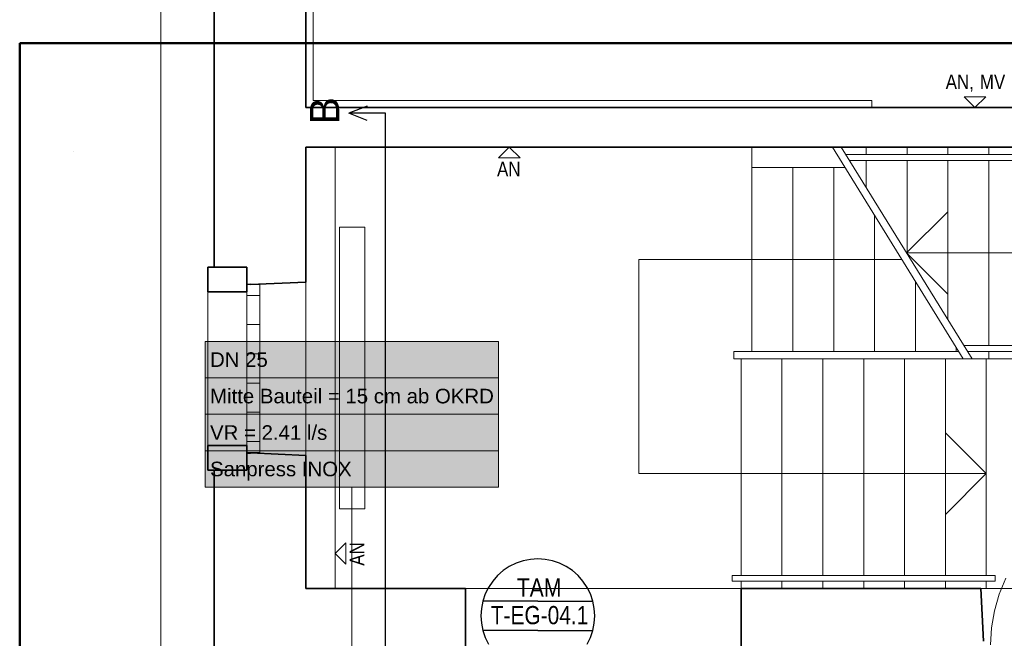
# Model space of a CAD drawing. Extents: x -132 to 668, y -61 to 533.
# Tile 59 of 256: x -3 to 132, y 173 to 258. Entities that reach past the tile are written whole.
import ezdxf
from ezdxf.lldxf.tags import DXFTag

# ---------------------------------------------------------------- set-up
doc = ezdxf.new("R2010")
doc.units = 0
doc.layers.get('0').update_dxf_attribs({"lineweight": 5})
for name, color, linetype, lineweight in [('5_EG-AUSBAU', 7, 'Continuous', 25), ('5_EG-BESTAND', 7, 'Continuous', 25), ('5_EG-HLSE', 7, 'Continuous', 25), ('5_EG-NEU', 7, 'Continuous', 25), ('5_EG-TÜRSTEMPEL', 7, 'Continuous', 25), ('5_EG-WANDFLÄCHENMATERIAL', 7, 'Continuous', 25)]:
    doc.layers.add(name, color=color, linetype=linetype, lineweight=lineweight)
for name, color, linetype, lineweight, true_color in [('S_Kaltwasser_Beschriftung-OG', 7, 'Continuous', 18, 0x005e00), ('X_Geometrie', 3, 'Continuous', 50, 0x00ff00), ('X_Geometrie-A07AMLO61N', 3, 'Continuous', 50, 0x00ff00), ('X_Schnittangaben', 7, 'Continuous', 25, 0xc0c0c0)]:
    doc.layers.add(name, color=color, linetype=linetype, lineweight=lineweight, true_color=true_color)
doc.styles.get("Standard").update_dxf_attribs({"font": 'arial.ttf'})
tags = doc.linetypes.add('PUNKT2_S9', pattern=[0.0005, 0, -0.0005]).pattern_tags.tags
tags[6:7] = [DXFTag(74, 4), DXFTag(75, 0), DXFTag(340, '0'), DXFTag(46, 1.0), DXFTag(50, 0.0), DXFTag(44, 0.0), DXFTag(45, 0.0)]
tags[4:5] = [DXFTag(74, 4), DXFTag(75, 0), DXFTag(340, '0'), DXFTag(46, 1.0), DXFTag(50, 0.0), DXFTag(44, 0.0), DXFTag(45, 0.0)]
tags = doc.linetypes.add('STRICHPUNKT2', pattern=[12.7, 6.35, -3.175, 0, -3.175]).pattern_tags.tags
tags[10:11] = [DXFTag(74, 4), DXFTag(75, 0), DXFTag(340, '0'), DXFTag(46, 0.0), DXFTag(50, 0.0), DXFTag(44, 0.0), DXFTag(45, 0.0)]
tags[8:9] = [DXFTag(74, 4), DXFTag(75, 0), DXFTag(340, '0'), DXFTag(46, 0.0), DXFTag(50, 0.0), DXFTag(44, 0.0), DXFTag(45, 0.0)]
tags[6:7] = [DXFTag(74, 4), DXFTag(75, 0), DXFTag(340, '0'), DXFTag(46, 0.0), DXFTag(50, 0.0), DXFTag(44, 0.0), DXFTag(45, 0.0)]
tags[4:5] = [DXFTag(74, 4), DXFTag(75, 0), DXFTag(340, '0'), DXFTag(46, 0.0), DXFTag(50, 0.0), DXFTag(44, 0.0), DXFTag(45, 0.0)]
tags = doc.linetypes.add('VERDECKT2_S2', pattern=[0.0027, 0.002, -0.0007]).pattern_tags.tags
tags[6:7] = [DXFTag(74, 4), DXFTag(75, 0), DXFTag(340, '0'), DXFTag(46, 1.0), DXFTag(50, 0.0), DXFTag(44, 0.0), DXFTag(45, 0.0)]
tags[4:5] = [DXFTag(74, 4), DXFTag(75, 0), DXFTag(340, '0'), DXFTag(46, 1.0), DXFTag(50, 0.0), DXFTag(44, 0.0), DXFTag(45, 0.0)]

# ---------------------------------------------------------------- blocks, each defined once
blk = doc.blocks.new('Schnitt-A07AMLO41N', base_point=(37.22, 107.28))
at = {"color": 0, "lineweight": -2}
for p in [(45.06, 246.32), (45.06, 244.32), (47.56, 245.32)]:
    blk.add_line(p, (42.56, 245.32), dxfattribs=at)
at = {"color": 0, "linetype": 'ByBlock', "lineweight": -2, "ltscale": 0.25}
blk.add_line((47.56, 108.79), (47.56, 245.32), dxfattribs=at)
at = {"color": 0, "linetype": 'ByBlock', "lineweight": -2, "ltscale": 0.25, "insert": (37.22, 243.81), "char_height": 4, "attachment_point": 1, "rotation": 90}
blk.add_mtext('{\\fArial;B}', dxfattribs=at)
blk = doc.blocks.new('Referenz-A07AMLO71N', base_point=(-89.16, -60.05))
at = {"layer": '5_EG-AUSBAU', "color": 0, "lineweight": 13}
for p, q in [((37.64, 247.1), (37.64, 385)), ((114.2, 247.1), (37.64, 247.1)), ((114.2, 247.1), (114.2, 246.1)), ((110.64, 239.67), (143.44, 239.67)), ((111.13, 238.87), (143.44, 238.87)), ((143.44, 213.47), (126.83, 213.47)), ((95.29, 212.67), (126.11, 212.67)), ((95.29, 212.67), (95.29, 211.67)), ((143.44, 212.67), (127.33, 212.67)), ((126.73, 211.67), (95.29, 211.67)), ((127.94, 211.67), (141.44, 211.67)), ((95.09, 181.95), (131.09, 181.95)), ((95.09, 181.95), (95.09, 181.15)), ((95.09, 181.15), (131.09, 181.15)), ((131.09, 181.95), (131.09, 181.15))]:
    blk.add_line(p, q, dxfattribs=at)
at = {"layer": '5_EG-BESTAND', "color": 0, "linetype": 'PUNKT2_S9', "lineweight": 13, "ltscale": 0.13}
for p, q in [((16.8, 160.6), (16.8, 406.53)), ((96.3, 180.15), (58.55, 180.15)), ((129.17, 180.15), (152.97, 180.15))]:
    blk.add_line(p, q, dxfattribs=at)
at = {"layer": '5_EG-BESTAND', "color": 0, "lineweight": 35}
for p, q in [((24.08, 224.23), (24.08, 390.39)), ((36.64, 386), (36.64, 246.1)), ((36.64, 246.1), (145.1, 246.1)), ((145.1, 240.66), (36.64, 240.67)), ((36.64, 240.67), (36.64, 222.19)), ((23.24, 220.83), (23.24, 224.23)), ((23.24, 224.23), (28.56, 224.23)), ((28.56, 224.23), (24.08, 224.23)), ((28.56, 224.23), (28.56, 220.83)), ((28.56, 221.87), (28.56, 224.23)), ((29.06, 221.89), (28.56, 221.87)), ((36.64, 222.19), (29.06, 221.84)), ((29.06, 221.84), (29.06, 221.89)), ((28.56, 220.83), (23.24, 220.83)), ((23.24, 196.39), (23.24, 199.79)), ((23.24, 199.79), (28.57, 199.79)), ((28.57, 199.79), (28.57, 196.39)), ((28.57, 196.39), (28.57, 198.74)), ((28.57, 198.74), (29.07, 198.72)), ((29.07, 198.72), (29.07, 198.77)), ((29.07, 198.77), (36.64, 198.42)), ((36.64, 198.42), (36.64, 180.15)), ((28.57, 196.39), (23.24, 196.39)), ((24.08, 167.88), (24.08, 196.39)), ((24.08, 196.39), (28.57, 196.39)), ((36.64, 180.15), (58.54, 180.15)), ((58.54, 180.15), (58.54, 167.88)), ((96.29, 180.15), (96.29, 167.88)), ((96.29, 180.15), (129.16, 180.15)), ((129.16, 180.15), (129.49, 172.92))]:
    blk.add_line(p, q, dxfattribs=at)
at = {"layer": '5_EG-BESTAND', "color": 0, "lineweight": 13}
for p, q in [((97.78, 212.67), (97.78, 240.67)), ((108.8, 240.67), (126.73, 211.67)), ((110.02, 240.67), (127.94, 211.67)), ((113.44, 240.67), (113.44, 239.67)), ((119.04, 240.67), (119.04, 239.67)), ((124.64, 239.67), (124.64, 240.67)), ((130.24, 239.67), (130.24, 240.67)), ((113.44, 238.87), (113.44, 235.14)), ((119.04, 238.87), (119.04, 226.08)), ((124.64, 217.02), (124.64, 238.87)), ((130.24, 213.47), (130.24, 238.87)), ((97.78, 237.87), (110.53, 237.87)), ((103.38, 212.67), (103.38, 237.87)), ((108.98, 212.67), (108.98, 237.87)), ((114.58, 212.67), (114.58, 231.33)), ((118.98, 226.17), (124.64, 231.82)), ((141.44, 226.17), (118.98, 226.17)), ((118.98, 226.17), (124.64, 220.51)), ((118.32, 225.27), (82.29, 225.27)), ((82.29, 225.27), (82.29, 195.91)), ((36.64, 222.19), (36.64, 198.37)), ((120.18, 212.67), (120.18, 222.27)), ((23.24, 220.83), (23.24, 199.79)), ((125.78, 212.67), (125.78, 213.21)), ((130.24, 211.67), (130.24, 212.67)), ((96.29, 211.67), (141.44, 211.67)), ((96.29, 181.95), (96.29, 211.67)), ((101.89, 181.95), (101.89, 211.67)), ((107.49, 181.95), (107.49, 211.67)), ((113.09, 181.95), (113.09, 211.67)), ((118.69, 181.95), (118.69, 211.67)), ((124.29, 181.95), (124.29, 211.67)), ((129.89, 211.67), (130.24, 211.67)), ((129.89, 181.95), (129.89, 211.67)), ((129.89, 195.91), (124.29, 201.51)), ((82.29, 195.91), (129.89, 195.91)), ((129.89, 195.91), (124.29, 190.31)), ((96.29, 180.15), (96.29, 181.15)), ((101.89, 180.15), (101.89, 181.15)), ((107.49, 180.15), (107.49, 181.15)), ((113.09, 180.15), (113.09, 181.15)), ((118.69, 180.15), (118.69, 181.15)), ((124.29, 180.15), (124.29, 181.15)), ((129.89, 180.15), (129.89, 181.15)), ((129.16, 180.15), (129.89, 180.15))]:
    blk.add_line(p, q, dxfattribs=at)
at = {"layer": '5_EG-HLSE', "color": 0, "lineweight": 13}
for p, q in [((41.25, 229.73), (41.25, 191.09)), ((41.25, 229.73), (44.71, 229.73)), ((44.71, 229.73), (44.71, 191.09)), ((44.71, 191.09), (41.25, 191.09))]:
    blk.add_line(p, q, dxfattribs=at)
at = {"layer": '5_EG-NEU', "color": 0, "lineweight": 13}
for p, q in [((40.65, 180.15), (40.65, 240.67)), ((28.56, 220.34), (28.56, 221.87)), ((28.56, 221.87), (30.33, 221.87)), ((30.33, 221.87), (30.33, 220.34)), ((30.33, 220.34), (28.56, 220.34)), ((28.57, 200.34), (28.57, 220.34)), ((28.57, 220.34), (30.33, 220.34)), ((30.33, 220.34), (30.33, 200.34)), ((28.57, 216.34), (30.33, 216.34)), ((28.57, 212.34), (30.33, 212.34)), ((28.57, 208.34), (30.33, 208.34)), ((28.57, 204.34), (30.33, 204.34)), ((28.57, 198.8), (28.57, 200.34)), ((28.57, 200.34), (30.33, 200.34)), ((28.57, 200.34), (30.33, 200.34)), ((30.33, 200.34), (28.57, 200.34)), ((30.33, 200.34), (30.33, 198.8)), ((30.33, 198.8), (28.57, 198.8))]:
    blk.add_line(p, q, dxfattribs=at)
at = {"layer": '5_EG-NEU', "color": 0, "lineweight": 18}
blk.add_line((29.45, 200.34), (29.83, 200.34), dxfattribs=at)
at = {"layer": '5_EG-NEU', "color": 0, "linetype": 'VERDECKT2_S2', "lineweight": 18, "ltscale": 0.18}
for p, q in [((132.57, 181.59), (131.66, 179.4)), ((131.66, 179.4), (131.01, 177.12)), ((131.01, 177.12), (130.61, 174.79)), ((130.61, 174.79), (130.48, 172.42))]:
    blk.add_line(p, q, dxfattribs=at)
at = {"layer": '5_EG-TÜRSTEMPEL', "color": 0, "lineweight": -2}
for p, q in [((65.45, 183.63), (64.53, 183.18)), ((66.42, 183.96), (65.45, 183.63)), ((67.42, 184.16), (66.42, 183.96)), ((68.43, 184.22), (67.42, 184.16)), ((69.45, 184.16), (68.43, 184.22)), ((70.45, 183.96), (69.45, 184.16)), ((71.42, 183.63), (70.45, 183.96)), ((72.33, 183.18), (71.42, 183.63)), ((63.69, 182.61), (62.92, 181.94)), ((64.53, 183.18), (63.69, 182.61)), ((73.18, 182.61), (72.33, 183.18)), ((73.95, 181.94), (73.18, 182.61)), ((62.25, 181.17), (61.68, 180.32)), ((62.92, 181.94), (62.25, 181.17)), ((74.62, 181.17), (73.95, 181.94)), ((75.19, 180.32), (74.62, 181.17)), ((61.68, 180.32), (61.23, 179.41)), ((75.64, 179.41), (75.19, 180.32)), ((60.9, 178.44), (60.7, 177.44)), ((68.43, 178.42), (60.89, 178.42)), ((61.23, 179.41), (60.9, 178.44)), ((68.43, 178.42), (75.97, 178.42)), ((75.97, 178.44), (75.64, 179.41)), ((76.17, 177.44), (75.97, 178.44)), ((60.7, 177.44), (60.63, 176.42)), ((76.23, 176.42), (76.17, 177.44)), ((60.63, 176.42), (60.7, 175.41)), ((60.7, 175.41), (60.9, 174.41)), ((75.97, 174.41), (76.17, 175.41)), ((76.17, 175.41), (76.23, 176.42)), ((68.43, 174.42), (60.89, 174.42)), ((60.9, 174.41), (61.23, 173.44)), ((68.43, 174.42), (75.97, 174.42)), ((75.64, 173.44), (75.97, 174.41)), ((61.23, 173.44), (61.68, 172.52)), ((75.19, 172.52), (75.64, 173.44))]:
    blk.add_line(p, q, dxfattribs=at)
at = {"layer": '5_EG-WANDFLÄCHENMATERIAL', "color": 0, "lineweight": 18}
for p, q in [((126.87, 247.57), (129.81, 247.58)), ((128.34, 246.1), (126.87, 247.57)), ((128.34, 246.1), (129.81, 247.58)), ((64.53, 240.68), (63.06, 239.21)), ((64.53, 240.68), (66, 239.21)), ((66, 239.21), (63.06, 239.21)), ((40.65, 184.97), (42.12, 186.44)), ((42.12, 186.44), (42.12, 183.5)), ((40.65, 184.97), (42.12, 183.5))]:
    blk.add_line(p, q, dxfattribs=at)
at = {"layer": 'X_Geometrie-A07AMLO61N', "color": 0, "linetype": 'Continuous', "ltscale": 0.5}
for p, q in [((231.22, 254.93), (-2.56, 254.93)), ((-2.56, 254.93), (-2.56, 167.88))]:
    blk.add_line(p, q, dxfattribs=at)
at = {"layer": '5_EG-TÜRSTEMPEL', "color": 0, "lineweight": -2, "char_height": 2.5, "attachment_point": 1}
for s, insert in [('{\\W0.83;\\fArial;TAM}', (65.55, 181.54)), ('{\\W0.82;\\fArial;T-EG-04.1}', (61.99, 177.76))]:
    blk.add_mtext(s, dxfattribs=dict(at, insert=insert))
at = {"layer": '5_EG-WANDFLÄCHENMATERIAL', "color": 0, "lineweight": 18, "char_height": 2, "attachment_point": 1}
for s, insert in [('{\\W0.83;\\fArial;AN,}', (124.33, 250.64)), ('{\\W0.83;\\fArial;MV}', (129.01, 250.64))]:
    blk.add_mtext(s, dxfattribs=dict(at, insert=insert))
for insert, rotation in [((62.85, 238.68), 0.0256), ((42.65, 183.29), 90.0256)]:
    blk.add_mtext('{\\W0.83;\\fArial;AN}', dxfattribs=dict(at, insert=insert, rotation=rotation))
blk = doc.blocks.new('Bauteilbeschriftung-A07AMLQ91N', base_point=(22.86, 139.79))
at = {"color": 0, "lineweight": -2}
for p, q in [((22.86, 214.05), (63.06, 214.05)), ((22.86, 194.05), (22.86, 214.05)), ((63.06, 214.05), (63.06, 194.05)), ((22.86, 209.05), (63.06, 209.05)), ((22.86, 204.05), (63.06, 204.05)), ((22.86, 199.05), (63.06, 199.05)), ((63.06, 194.05), (22.86, 194.05))]:
    blk.add_line(p, q, dxfattribs=at)
at = {"color": 0, "linetype": 'ByBlock', "lineweight": -2, "ltscale": 0.18}
blk.add_line((42.96, 194.05), (42.96, 139.79), dxfattribs=at)
at = {"color": 7, "linetype": 'ByBlock', "lineweight": -2, "ltscale": 0.18, "true_color": 0xffffff}
for points in [[(22.86, 194.05), (63.06, 194.05), (22.86, 214.05)], [(63.06, 194.05), (22.86, 214.05), (63.06, 214.05)]]:
    blk.add_solid(points, dxfattribs=at)
at = {"color": 0, "linetype": 'ByBlock', "lineweight": -2, "ltscale": 0.18, "char_height": 2, "attachment_point": 1}
for s, insert in [('{\\fArial;DN 25}', (23.52, 212.55)), ('{\\fArial;Mitte Bauteil = 15 cm ab OKRD}', (23.52, 207.55)), ('{\\fArial;VR = 2.41 l/s}', (23.52, 202.55)), ('{\\fArial;Sanpress INOX}', (23.52, 197.55))]:
    blk.add_mtext(s, dxfattribs=dict(at, insert=insert))

msp = doc.modelspace()

# ---------------------------------------------------------------- linework, layer by layer
at = {"layer": 'X_Geometrie', "color": 7, "lineweight": 25, "ltscale": 6.25}
msp.add_line((4.86, 240.1), (4.86, 240.1), dxfattribs=at)

# ---------------------------------------------------------------- block references
at = {"color": 251, "lineweight": 25, "ltscale": 0.25, "true_color": 0x585858}
msp.add_blockref('Referenz-A07AMLO71N', (-89.16, -60.05), dxfattribs=at)
at = {"layer": 'S_Kaltwasser_Beschriftung-OG', "ltscale": 0.18}
msp.add_blockref('Bauteilbeschriftung-A07AMLQ91N', (22.86, 139.79), dxfattribs=at)
at = {"layer": 'X_Schnittangaben', "color": 1, "linetype": 'STRICHPUNKT2', "ltscale": 0.25, "true_color": 0xff0000}
msp.add_blockref('Schnitt-A07AMLO41N', (37.22, 107.28), dxfattribs=at)

doc.saveas('drawing.dxf')
